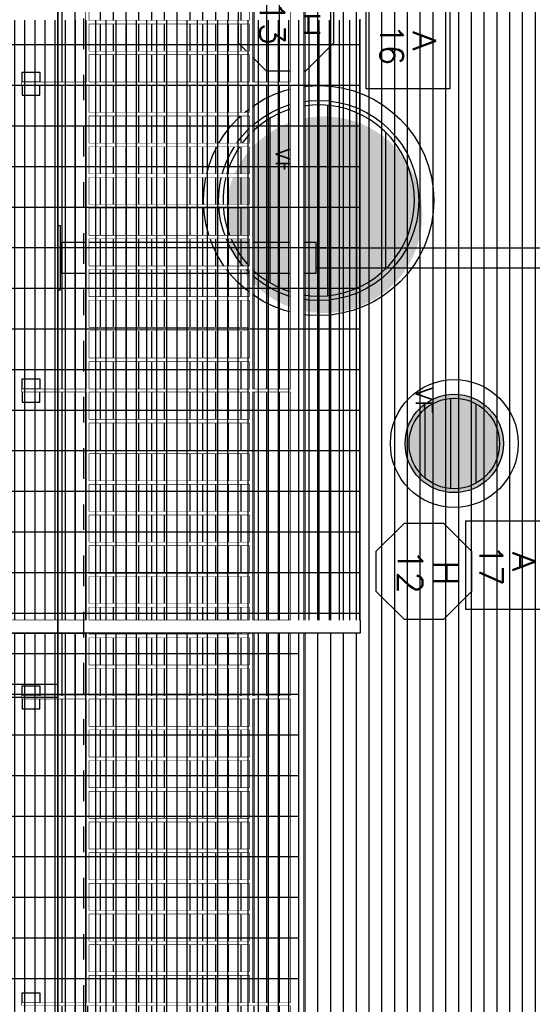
# Model space of a CAD drawing. Header units: millimetres. Extents: x 4617 to 4884, y 1258 to 1784.
# Tile 184 of 256: x 4678.95 to 4680.96, y 1590.26 to 1594.11. Entities that reach past the tile are written whole.
import ezdxf
from ezdxf.enums import TextEntityAlignment as Align

# ---------------------------------------------------------------- set-up
doc = ezdxf.new("R2010")
doc.units = ezdxf.units.MM
doc.header["$LTSCALE"] = 0.4
doc.set_wipeout_variables(frame=1)
doc.linetypes.add('DASHDOT', pattern=[1, 0.5, -0.25, 0, -0.25])
for name, color, linetype in [('00 AC - ABERTURAS ALUMINIO', 4, 'Continuous'), ('00 AC - ABERTURAS ALUMINIO - HATCH', 254, 'Continuous'), ('00 AC - ABERTURAS ALUMINIO - TIPO', 3, 'Continuous'), ('00 AC - MUROS', 1, 'Continuous'), ('00 AC - SUELO', 1, 'Continuous'), ('00 AC - SUELO HATCH', 253, 'Continuous'), ('200', 6, 'Continuous'), ('A HERRERÍA', 4, 'Continuous'), ('A MURO VISTO', 2, 'Continuous'), ('A PROYECCION', 8, 'Continuous'), ('A PROYECCION 2', 2, 'Continuous'), ('Hatch 354', 254, 'Continuous'), ('Hatch Ladrillo Visto', 32, 'Continuous'), ('TXT TERMINACIONES', 3, 'Continuous')]:
    doc.layers.add(name, color=color, linetype=linetype)
doc.styles.add('ROMANS', font='romans', dxfattribs={"height": 2})
pattern_1 = [(270, (4644.444385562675, 1771.975461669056), (0.0396875, -5.378261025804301e-17), []), (359.9999999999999, (4644.444385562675, 1771.975461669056), (2.248510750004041e-16, 0.15875), [])]

# ---------------------------------------------------------------- blocks, each defined once
blk = doc.blocks.new('*U575')
at = {"color": 0, "linetype": 'ByBlock', "ltscale": 0.1}
blk.add_lwpolyline([(0, 0.3438971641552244), (0.1193997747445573, 0.3438971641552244), (0.2882565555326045, 0.1750403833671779), (0.2882565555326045, -0.06375916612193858), (0.1193997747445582, -0.2326159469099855), (0, -0.2326159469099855), (-0.1193997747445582, -0.2326159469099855), (-0.288256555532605, -0.06375916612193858), (-0.288256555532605, 0.1750403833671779), (-0.1193997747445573, 0.3438971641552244)], close=True, dxfattribs=at)
at = {"color": 0, "style": 'ROMANS', "width": 1.1}
blk.add_text('H', height=0.15, dxfattribs=at).set_placement((-0.08798209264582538, 0.1119890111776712))
at = {"color": 0, "linetype": 'ByBlock', "style": 'ROMANS', "width": 1.05}
blk.add_attdef('NRO', text='', height=0.15, dxfattribs=at).set_placement((0, -0.02708896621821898), align=Align.MIDDLE)
blk = doc.blocks.new('H11')
at = {"layer": '00 AC - MUROS', "color": 6}
blk.add_circle((0, 0), 0.1769230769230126, dxfattribs=at)
at = {"layer": 'A PROYECCION 2', "color": 4}
for p, q in [((-0.1553769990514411, 0.0846153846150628), (0.1553769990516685, 0.0846153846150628)), ((-0.1762529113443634, -0.01538461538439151), (0.1762529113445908, -0.01538461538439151)), ((-0.1341199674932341, -0.1153846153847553), (0.1341199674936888, -0.1153846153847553))]:
    blk.add_line(p, q, dxfattribs=at)
blk = doc.blocks.new('H13')
at = {"layer": '00 AC - MUROS', "color": 6}
blk.add_lwpolyline([(-0.2834199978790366, -0.2438935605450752, 0.5075030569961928), (0.3182834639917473, -0.1962309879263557, 1.970431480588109)], format="xyb", close=True, dxfattribs=at)
at = {"layer": 'A PROYECCION 2', "color": 4}
for p, q in [((-0.2678769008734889, 0.26086956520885), (0.2678769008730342, 0.26086956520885)), ((-0.3434507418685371, 0.1478260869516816), (0.3434507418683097, 0.1478260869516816)), ((-0.37229141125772, 0.03478604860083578), (0.3722859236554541, 0.03484472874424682)), ((-0.3656312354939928, -0.07826086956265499), (0.365631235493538, -0.07826086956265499)), ((-0.3212687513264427, -0.1913043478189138), (0.321268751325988, -0.1913043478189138)), ((-0.2172173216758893, -0.3043478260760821), (0.2172173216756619, -0.3043478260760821))]:
    blk.add_line(p, q, dxfattribs=at)
blk = doc.blocks.new('baranda fachada')
at = {"color": 2, "extrusion": (0, 0, -1)}
for p, q in [((-3.639999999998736, 0.9000000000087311), (-2.449999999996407, 0.9000000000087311)), ((-1.240000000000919, 0.9000000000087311), (-0.04999999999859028, 0.9000000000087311)), ((-0.04999999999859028, 0.8900000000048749), (-1.240000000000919, 0.8900000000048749)), ((-0.04000000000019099, 0.9000000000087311), (1.150000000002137, 0.9000000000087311)), ((-2.449999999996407, 0.2500000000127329), (-3.639999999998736, 0.2500000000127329)), ((-1.240000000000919, 0.2600000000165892), (-0.04999999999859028, 0.2600000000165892)), ((-0.04999999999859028, 0.2500000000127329), (-1.240000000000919, 0.2500000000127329)), ((-0.04000000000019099, 0.2600000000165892), (1.150000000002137, 0.2600000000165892)), ((1.150000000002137, 0.2500000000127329), (-0.04000000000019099, 0.2500000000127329))]:
    blk.add_line(p, q, dxfattribs=at)
at = {"color": 2}
for p, q in [((-2.44999999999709, 0.8900000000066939), (-3.639999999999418, 0.8900000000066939)), ((-2.44999999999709, 0.9000000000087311), (-2.44999999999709, 0.8900000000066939)), ((-2.43999999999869, 0.8900000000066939), (-2.43999999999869, 0.9000000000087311)), ((-2.43999999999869, 0.9000000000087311), (-1.249999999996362, 0.9000000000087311)), ((-1.249999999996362, 0.8900000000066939), (-2.43999999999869, 0.8900000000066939)), ((-1.249999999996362, 0.9000000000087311), (-1.249999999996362, 0.8900000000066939)), ((-1.240000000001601, 0.8900000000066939), (-1.240000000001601, 0.9000000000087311)), ((-0.0499999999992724, 0.9000000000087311), (-0.0499999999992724, 0.8900000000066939)), ((-0.04000000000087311, 0.8900000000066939), (-0.04000000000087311, 0.9000000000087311)), ((1.150000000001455, 0.8900000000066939), (-0.04000000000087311, 0.8900000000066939)), ((1.150000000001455, 0.9000000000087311), (1.150000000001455, 0.8900000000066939)), ((-3.639999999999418, 0.2600000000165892), (-2.44999999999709, 0.2600000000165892)), ((-2.44999999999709, 0.2600000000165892), (-2.44999999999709, 0.2500000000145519)), ((-2.43999999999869, 0.2500000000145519), (-2.43999999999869, 0.2600000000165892)), ((-2.43999999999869, 0.2600000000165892), (-1.249999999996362, 0.2600000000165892)), ((-1.249999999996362, 0.2500000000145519), (-2.43999999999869, 0.2500000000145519)), ((-1.249999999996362, 0.2600000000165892), (-1.249999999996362, 0.2500000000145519)), ((-1.240000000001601, 0.2500000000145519), (-1.240000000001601, 0.2600000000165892)), ((-0.0499999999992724, 0.2600000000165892), (-0.0499999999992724, 0.2500000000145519)), ((-0.04000000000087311, 0.2500000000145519), (-0.04000000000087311, 0.2600000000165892)), ((1.150000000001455, 0.2600000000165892), (1.150000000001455, 0.2500000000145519))]:
    blk.add_line(p, q, dxfattribs=at)
at = {"color": 6}
for points in [[(-2.43999999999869, 1.050000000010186), (-2.43999999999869, 7.275957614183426e-12), (-2.44999999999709, 7.275957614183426e-12), (-2.44999999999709, 1.050000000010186)], [(-1.240000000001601, 1.050000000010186), (-1.240000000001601, 7.275957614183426e-12), (-1.25, 7.275957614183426e-12), (-1.25, 1.050000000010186)], [(-0.04000000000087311, 1.050000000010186), (-0.04000000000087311, 7.275957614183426e-12), (-0.0499999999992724, 7.275957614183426e-12), (-0.0499999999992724, 1.050000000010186)], [(1.159999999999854, 1.050000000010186), (1.159999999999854, 7.275957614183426e-12), (1.150000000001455, 7.275957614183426e-12), (1.150000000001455, 1.050000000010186)]]:
    blk.add_lwpolyline(points, close=True, dxfattribs=at)
at = {"color": 252}
for points in [[(-2.44999999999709, 0), (-2.490000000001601, 0), (-2.490000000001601, 0.07000000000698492), (-2.44999999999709, 0.07000000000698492)], [(-2.440000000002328, 0), (-2.399999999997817, 0), (-2.399999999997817, 0.07000000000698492), (-2.440000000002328, 0.07000000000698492)], [(-1.25, 0), (-1.290000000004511, 0), (-1.290000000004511, 0.07000000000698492), (-1.25, 0.07000000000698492)], [(-1.240000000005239, 0), (-1.200000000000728, 0), (-1.200000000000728, 0.07000000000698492), (-1.240000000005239, 0.07000000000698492)], [(-0.0499999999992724, 0), (-0.0900000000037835, 0), (-0.0900000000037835, 0.07000000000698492), (-0.0499999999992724, 0.07000000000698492)], [(-0.04000000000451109, 0), (0, 0), (0, 0.07000000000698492), (-0.04000000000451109, 0.07000000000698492)], [(1.150000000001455, 0), (1.109999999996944, 0), (1.109999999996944, 0.07000000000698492), (1.150000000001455, 0.07000000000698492)]]:
    blk.add_lwpolyline(points, close=True, dxfattribs=at)
at = {"color": 2}
blk.add_polyline3d([(10.86299999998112, 1.050000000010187, 0), (10.86299999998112, 1.100000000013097, 0), (-8.42820691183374, 1.100000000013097, 0), (-8.42820691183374, 1.050000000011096, 0), (10.86299999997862, 1.050000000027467, 0), (10.86299999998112, 1.100000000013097, 0)], dxfattribs=at)
at = {"layer": '00 AC - ABERTURAS ALUMINIO - HATCH', "color": 6, "extrusion": (0, 0, -1)}
for p, q in [((-2.449999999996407, 0.9000000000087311), (-2.449999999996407, 0.8900000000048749)), ((-2.439999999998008, 0.8900000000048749), (-2.439999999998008, 0.9000000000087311)), ((-1.24999999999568, 0.9000000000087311), (-1.24999999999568, 0.8900000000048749)), ((-1.240000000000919, 0.8900000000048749), (-1.240000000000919, 0.9000000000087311)), ((-0.04999999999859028, 0.9000000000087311), (-0.04999999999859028, 0.8900000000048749)), ((-0.04000000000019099, 0.8900000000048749), (-0.04000000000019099, 0.9000000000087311)), ((1.150000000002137, 0.9000000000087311), (1.150000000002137, 0.8900000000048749)), ((-2.449999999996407, 0.2600000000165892), (-2.449999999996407, 0.2500000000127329)), ((-2.439999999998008, 0.2500000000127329), (-2.439999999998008, 0.2600000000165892)), ((-1.24999999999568, 0.2600000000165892), (-1.24999999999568, 0.2500000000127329)), ((-1.240000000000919, 0.2500000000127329), (-1.240000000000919, 0.2600000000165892)), ((-0.04999999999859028, 0.2600000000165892), (-0.04999999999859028, 0.2500000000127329)), ((-0.04000000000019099, 0.2500000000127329), (-0.04000000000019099, 0.2600000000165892)), ((1.150000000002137, 0.2600000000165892), (1.150000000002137, 0.2500000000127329))]:
    blk.add_line(p, q, dxfattribs=at)
at = {"layer": 'A PROYECCION'}
for p, q in [((-2.690999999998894, 0.2600000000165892), (-2.690999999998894, 0.8900000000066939)), ((-2.690999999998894, 0.8900000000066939), (-2.678999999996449, 0.8900000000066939)), ((-2.678999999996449, 0.8900000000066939), (-2.678999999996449, 0.2600000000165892)), ((-2.570999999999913, 0.2600000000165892), (-2.570999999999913, 0.8900000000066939)), ((-2.570999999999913, 0.8900000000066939), (-2.558999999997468, 0.8900000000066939)), ((-2.558999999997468, 0.8900000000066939), (-2.558999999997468, 0.2600000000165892)), ((-2.330999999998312, 0.8900000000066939), (-2.318999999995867, 0.8900000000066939)), ((-2.210999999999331, 0.2600000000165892), (-2.210999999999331, 0.8900000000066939)), ((-2.210999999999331, 0.8900000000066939), (-2.198999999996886, 0.8900000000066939)), ((-2.198999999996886, 0.8900000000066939), (-2.198999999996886, 0.2600000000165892)), ((-2.090999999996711, 0.2600000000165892), (-2.090999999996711, 0.8900000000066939)), ((-2.090999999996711, 0.8900000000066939), (-2.078999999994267, 0.8900000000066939)), ((-2.078999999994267, 0.8900000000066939), (-2.078999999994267, 0.2600000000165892)), ((-1.97099999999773, 0.2600000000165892), (-1.97099999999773, 0.8900000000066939)), ((-1.97099999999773, 0.8900000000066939), (-1.958999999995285, 0.8900000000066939)), ((-1.850999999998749, 0.8900000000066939), (-1.838999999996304, 0.8900000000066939)), ((-1.730999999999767, 0.2600000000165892), (-1.730999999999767, 0.8900000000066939)), ((-1.730999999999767, 0.8900000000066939), (-1.718999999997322, 0.8900000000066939)), ((-1.718999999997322, 0.8900000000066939), (-1.718999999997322, 0.2600000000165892)), ((-1.611000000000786, 0.8900000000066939), (-1.598999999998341, 0.8900000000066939)), ((-1.490999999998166, 0.8900000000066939), (-1.478999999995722, 0.8900000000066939)), ((-1.370999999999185, 0.8900000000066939), (-1.35899999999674, 0.8900000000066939)), ((-1.131000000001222, 0.2600000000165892), (-1.131000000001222, 0.8900000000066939)), ((-1.131000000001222, 0.8900000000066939), (-1.118999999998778, 0.8900000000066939)), ((-1.011000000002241, 0.2600000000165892), (-1.011000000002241, 0.8900000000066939)), ((-1.011000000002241, 0.8900000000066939), (-0.9989999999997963, 0.8900000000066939)), ((-0.9989999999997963, 0.8900000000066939), (-0.9989999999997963, 0.2600000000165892)), ((-0.8909999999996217, 0.8900000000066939), (-0.8789999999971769, 0.8900000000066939)), ((-0.7710000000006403, 0.2600000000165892), (-0.7710000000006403, 0.8900000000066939)), ((-0.7710000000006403, 0.8900000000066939), (-0.7589999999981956, 0.8900000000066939)), ((-0.7589999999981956, 0.8900000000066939), (-0.7589999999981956, 0.2600000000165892)), ((-0.6510000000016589, 0.2600000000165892), (-0.6510000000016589, 0.8900000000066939)), ((-0.6510000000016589, 0.8900000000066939), (-0.6389999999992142, 0.8900000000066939)), ((-0.5310000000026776, 0.8900000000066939), (-0.5190000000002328, 0.8900000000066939)), ((-0.4110000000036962, 0.2600000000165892), (-0.4110000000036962, 0.8900000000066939)), ((-0.4110000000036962, 0.8900000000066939), (-0.3990000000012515, 0.8900000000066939)), ((-0.2910000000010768, 0.8900000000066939), (-0.2789999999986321, 0.8900000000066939)), ((-0.2789999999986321, 0.8900000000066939), (-0.2789999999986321, 0.2600000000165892)), ((-0.1710000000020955, 0.2600000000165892), (-0.1710000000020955, 0.8900000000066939)), ((-0.1710000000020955, 0.8900000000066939), (-0.1589999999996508, 0.8900000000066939)), ((-0.1589999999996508, 0.8900000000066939), (-0.1589999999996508, 0.2600000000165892)), ((0.06899999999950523, 0.8900000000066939), (0.08100000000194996, 0.8900000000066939)), ((0.1889999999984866, 0.2600000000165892), (0.1889999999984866, 0.8900000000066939)), ((0.1889999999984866, 0.8900000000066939), (0.2010000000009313, 0.8900000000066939)), ((0.2010000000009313, 0.8900000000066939), (0.2010000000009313, 0.2600000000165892)), ((0.3090000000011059, 0.8900000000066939), (0.3210000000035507, 0.8900000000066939)), ((0.4290000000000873, 0.8900000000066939), (0.441000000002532, 0.8900000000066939)), ((0.5489999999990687, 0.8900000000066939), (0.5610000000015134, 0.8900000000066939)), ((0.5610000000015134, 0.8900000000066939), (0.5610000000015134, 0.2600000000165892)), ((0.66899999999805, 0.2600000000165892), (0.66899999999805, 0.8900000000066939)), ((0.66899999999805, 0.8900000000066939), (0.6810000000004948, 0.8900000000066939)), ((0.7889999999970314, 0.2600000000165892), (0.7889999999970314, 0.8900000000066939)), ((0.7889999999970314, 0.8900000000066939), (0.8009999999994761, 0.8900000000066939)), ((0.8009999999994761, 0.8900000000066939), (0.8009999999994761, 0.2600000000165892)), ((0.9089999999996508, 0.8900000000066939), (0.9210000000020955, 0.8900000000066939)), ((1.028999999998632, 0.8900000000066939), (1.041000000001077, 0.8900000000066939)), ((1.041000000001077, 0.8900000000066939), (1.041000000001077, 0.2600000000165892)), ((-2.678999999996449, 0.2600000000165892), (-2.690999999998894, 0.2600000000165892)), ((-2.558999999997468, 0.2600000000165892), (-2.570999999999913, 0.2600000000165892)), ((-2.318999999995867, 0.2600000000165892), (-2.330999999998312, 0.2600000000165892)), ((-2.198999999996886, 0.2600000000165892), (-2.210999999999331, 0.2600000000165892)), ((-2.078999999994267, 0.2600000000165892), (-2.090999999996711, 0.2600000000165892)), ((-1.958999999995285, 0.2600000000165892), (-1.97099999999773, 0.2600000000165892)), ((-1.838999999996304, 0.2600000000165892), (-1.850999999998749, 0.2600000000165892)), ((-1.718999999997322, 0.2600000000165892), (-1.730999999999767, 0.2600000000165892)), ((-1.598999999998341, 0.2600000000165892), (-1.611000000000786, 0.2600000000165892)), ((-1.478999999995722, 0.2600000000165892), (-1.490999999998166, 0.2600000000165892)), ((-1.35899999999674, 0.2600000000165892), (-1.370999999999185, 0.2600000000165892)), ((-1.118999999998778, 0.2600000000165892), (-1.131000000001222, 0.2600000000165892)), ((-0.9989999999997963, 0.2600000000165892), (-1.011000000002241, 0.2600000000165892)), ((-0.8789999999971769, 0.2600000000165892), (-0.8909999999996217, 0.2600000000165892)), ((-0.7589999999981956, 0.2600000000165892), (-0.7710000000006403, 0.2600000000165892)), ((-0.6389999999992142, 0.2600000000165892), (-0.6510000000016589, 0.2600000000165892)), ((-0.5190000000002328, 0.2600000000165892), (-0.5310000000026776, 0.2600000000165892)), ((-0.3990000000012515, 0.2600000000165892), (-0.4110000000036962, 0.2600000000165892)), ((-0.2789999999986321, 0.2600000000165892), (-0.2910000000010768, 0.2600000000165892)), ((-0.1589999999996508, 0.2600000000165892), (-0.1710000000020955, 0.2600000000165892)), ((0.08100000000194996, 0.2600000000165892), (0.06899999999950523, 0.2600000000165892)), ((0.2010000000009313, 0.2600000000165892), (0.1889999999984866, 0.2600000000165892)), ((0.3210000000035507, 0.2600000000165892), (0.3090000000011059, 0.2600000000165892)), ((0.441000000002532, 0.2600000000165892), (0.4290000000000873, 0.2600000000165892)), ((0.5610000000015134, 0.2600000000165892), (0.5489999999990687, 0.2600000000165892)), ((0.6810000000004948, 0.2600000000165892), (0.66899999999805, 0.2600000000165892)), ((0.8009999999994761, 0.2600000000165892), (0.7889999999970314, 0.2600000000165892)), ((0.9210000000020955, 0.2600000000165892), (0.9089999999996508, 0.2600000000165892)), ((1.041000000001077, 0.2600000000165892), (1.028999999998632, 0.2600000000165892))]:
    blk.add_line(p, q, dxfattribs=at)
at = {"layer": 'A PROYECCION', "extrusion": (0, 0, -1)}
for p, q in [((-2.330999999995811, 0.2600000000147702), (-2.330999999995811, 0.8900000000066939)), ((-2.318999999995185, 0.8900000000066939), (-2.318999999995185, 0.2600000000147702)), ((-1.958999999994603, 0.8900000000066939), (-1.958999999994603, 0.2600000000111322)), ((-1.850999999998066, 0.2600000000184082), (-1.850999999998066, 0.8900000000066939)), ((-1.838999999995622, 0.8900000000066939), (-1.838999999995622, 0.2600000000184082)), ((-1.610999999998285, 0.2600000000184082), (-1.610999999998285, 0.8900000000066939)), ((-1.598999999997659, 0.8900000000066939), (-1.598999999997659, 0.2600000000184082)), ((-1.490999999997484, 0.2600000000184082), (-1.490999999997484, 0.8900000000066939)), ((-1.47899999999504, 0.8900000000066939), (-1.47899999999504, 0.2600000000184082)), ((-1.370999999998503, 0.2600000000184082), (-1.370999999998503, 0.8900000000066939)), ((-1.358999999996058, 0.8900000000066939), (-1.358999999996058, 0.2600000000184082)), ((-1.118999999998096, 0.8900000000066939), (-1.118999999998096, 0.2600000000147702)), ((-0.8909999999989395, 0.2600000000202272), (-0.8909999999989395, 0.8900000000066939)), ((-0.8789999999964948, 0.8900000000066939), (-0.8789999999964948, 0.2600000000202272)), ((-0.6389999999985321, 0.8900000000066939), (-0.6389999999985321, 0.2600000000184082)), ((-0.5310000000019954, 0.2600000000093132), (-0.5310000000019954, 0.8900000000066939)), ((-0.5189999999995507, 0.8900000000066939), (-0.5189999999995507, 0.2600000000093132)), ((-0.3990000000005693, 0.8900000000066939), (-0.3990000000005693, 0.2600000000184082)), ((-0.2910000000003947, 0.2600000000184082), (-0.2910000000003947, 0.8900000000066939)), ((0.06900000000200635, 0.2600000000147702), (0.06900000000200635, 0.8900000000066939)), ((0.08100000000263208, 0.8900000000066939), (0.08100000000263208, 0.2600000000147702)), ((0.3090000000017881, 0.2600000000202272), (0.3090000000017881, 0.8900000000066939)), ((0.3210000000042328, 0.8900000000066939), (0.3210000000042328, 0.2600000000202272)), ((0.4289999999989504, 0.2600000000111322), (0.4289999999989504, 0.8900000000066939)), ((0.4410000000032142, 0.8900000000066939), (0.4410000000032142, 0.2600000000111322)), ((0.5489999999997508, 0.2600000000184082), (0.5489999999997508, 0.8900000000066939)), ((0.6810000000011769, 0.8900000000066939), (0.6810000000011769, 0.2600000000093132)), ((0.9090000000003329, 0.2600000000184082), (0.9090000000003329, 0.8900000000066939)), ((0.9210000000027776, 0.8900000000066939), (0.9210000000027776, 0.2600000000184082)), ((1.028999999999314, 0.2600000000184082), (1.028999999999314, 0.8900000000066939))]:
    blk.add_line(p, q, dxfattribs=at)
at = {"color": 6}
for points in [[(-2.4399999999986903, 1.0500000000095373), (-2.4399999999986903, 8.445966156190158e-12), (-2.4499999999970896, 8.445958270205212e-12), (-2.4499999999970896, 1.0500000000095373)], [(-1.2400000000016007, 1.0500000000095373), (-1.2400000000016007, 8.445966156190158e-12), (-1.25, 8.445958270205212e-12), (-1.25, 1.0500000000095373)], [(-0.040000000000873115, 1.0500000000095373), (-0.040000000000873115, 8.445966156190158e-12), (-0.049999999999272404, 8.445958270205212e-12), (-0.049999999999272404, 1.0500000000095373)], [(1.1599999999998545, 1.0500000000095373), (1.1599999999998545, 8.445966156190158e-12), (1.1500000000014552, 8.445958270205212e-12), (1.1500000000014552, 1.0500000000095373)]]:
    blk.add_wipeout(points, dxfattribs=at)
for points in [[(-2.6789999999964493, 0.890000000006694), (-2.6789999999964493, 0.26000000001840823), (-2.690999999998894, 0.26000000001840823), (-2.6909999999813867, 0.889999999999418)], [(-2.5589999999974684, 0.8900000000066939), (-2.5589999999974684, 0.26000000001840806), (-2.570999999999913, 0.26000000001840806), (-2.570999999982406, 0.8899999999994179)], [(-2.318999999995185, 0.890000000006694), (-2.318999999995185, 0.26000000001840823), (-2.33099999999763, 0.26000000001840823), (-2.3309999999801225, 0.889999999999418)], [(-2.1989999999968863, 0.890000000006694), (-2.1989999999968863, 0.26000000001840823), (-2.210999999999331, 0.26000000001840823), (-2.2109999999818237, 0.889999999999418)], [(-2.078999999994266, 0.8900000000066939), (-2.078999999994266, 0.26000000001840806), (-2.090999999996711, 0.26000000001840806), (-2.0909999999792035, 0.8899999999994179)], [(-1.9589999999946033, 0.890000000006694), (-1.9589999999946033, 0.26000000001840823), (-1.970999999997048, 0.26000000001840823), (-1.9709999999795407, 0.889999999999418)], [(-1.8389999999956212, 0.8900000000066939), (-1.8389999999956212, 0.2600000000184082), (-1.850999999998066, 0.2600000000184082), (-1.8509999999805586, 0.8899999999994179)], [(-1.7189999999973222, 0.8900000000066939), (-1.7189999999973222, 0.26000000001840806), (-1.730999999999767, 0.26000000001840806), (-1.7309999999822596, 0.8899999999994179)], [(-1.5989999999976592, 0.8900000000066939), (-1.5989999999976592, 0.26000000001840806), (-1.611000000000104, 0.26000000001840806), (-1.6109999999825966, 0.8899999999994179)], [(-1.4789999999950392, 0.8900000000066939), (-1.4789999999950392, 0.26000000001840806), (-1.490999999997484, 0.26000000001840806), (-1.4909999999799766, 0.8899999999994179)], [(-1.3589999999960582, 0.8900000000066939), (-1.3589999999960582, 0.26000000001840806), (-1.370999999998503, 0.26000000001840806), (-1.3709999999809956, 0.8899999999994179)], [(-1.1189999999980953, 0.890000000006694), (-1.1189999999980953, 0.26000000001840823), (-1.13100000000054, 0.26000000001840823), (-1.1309999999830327, 0.889999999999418)], [(-0.9989999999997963, 0.890000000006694), (-0.9989999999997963, 0.26000000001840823), (-1.011000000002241, 0.26000000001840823), (-1.0109999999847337, 0.889999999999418)], [(-0.8789999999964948, 0.8900000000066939), (-0.8789999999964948, 0.26000000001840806), (-0.8909999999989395, 0.26000000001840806), (-0.8909999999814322, 0.8899999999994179)], [(-0.7589999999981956, 0.890000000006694), (-0.7589999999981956, 0.26000000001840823), (-0.7710000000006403, 0.26000000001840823), (-0.770999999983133, 0.889999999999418)], [(-0.6389999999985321, 0.8900000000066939), (-0.6389999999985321, 0.2600000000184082), (-0.6510000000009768, 0.2600000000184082), (-0.6509999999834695, 0.8899999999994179)], [(-0.5189999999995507, 0.8900000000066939), (-0.5189999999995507, 0.26000000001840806), (-0.5310000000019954, 0.26000000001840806), (-0.5309999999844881, 0.8899999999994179)], [(-0.39900000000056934, 0.8900000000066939), (-0.39900000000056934, 0.2600000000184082), (-0.4110000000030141, 0.2600000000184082), (-0.41099999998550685, 0.8899999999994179)], [(-0.278999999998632, 0.8900000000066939), (-0.278999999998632, 0.26000000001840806), (-0.2910000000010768, 0.26000000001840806), (-0.2909999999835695, 0.8899999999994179)], [(-0.15899999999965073, 0.890000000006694), (-0.15899999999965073, 0.26000000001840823), (-0.1710000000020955, 0.26000000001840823), (-0.17099999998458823, 0.889999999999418)], [(0.08100000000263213, 0.8900000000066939), (0.08100000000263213, 0.26000000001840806), (0.06900000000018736, 0.26000000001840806), (0.06900000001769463, 0.8899999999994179)], [(0.20100000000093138, 0.890000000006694), (0.20100000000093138, 0.26000000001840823), (0.1889999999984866, 0.26000000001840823), (0.18900000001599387, 0.889999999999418)], [(0.32100000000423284, 0.890000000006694), (0.32100000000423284, 0.26000000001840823), (0.30900000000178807, 0.26000000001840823), (0.30900000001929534, 0.889999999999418)], [(0.4410000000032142, 0.8900000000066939), (0.4410000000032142, 0.26000000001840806), (0.42900000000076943, 0.26000000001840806), (0.4290000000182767, 0.8899999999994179)], [(0.5610000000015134, 0.8900000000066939), (0.5610000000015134, 0.26000000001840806), (0.5489999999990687, 0.26000000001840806), (0.549000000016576, 0.8899999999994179)], [(0.6810000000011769, 0.890000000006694), (0.6810000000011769, 0.26000000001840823), (0.6689999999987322, 0.26000000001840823), (0.6690000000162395, 0.889999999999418)], [(0.8009999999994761, 0.8900000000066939), (0.8009999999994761, 0.26000000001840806), (0.7889999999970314, 0.26000000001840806), (0.7890000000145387, 0.8899999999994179)], [(0.9210000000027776, 0.8900000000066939), (0.9210000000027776, 0.26000000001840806), (0.9090000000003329, 0.26000000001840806), (0.9090000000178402, 0.8899999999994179)], [(1.0410000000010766, 0.8900000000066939), (1.0410000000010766, 0.26000000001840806), (1.028999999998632, 0.26000000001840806), (1.0290000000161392, 0.8899999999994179)]]:
    blk.add_wipeout(points).dxf.layer = 'A PROYECCION'
at = {"color": 2}
blk.add_wipeout([(-8.42820691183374, 1.1000000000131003), (10.86300000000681, 1.1000000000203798), (10.863000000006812, 1.0500000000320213), (-8.42820691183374, 1.0500000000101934)], dxfattribs=at)
at = {"color": 6}
for points in [[(-2.4499999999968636, 1.0500000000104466), (-2.4399999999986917, 1.0500000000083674), (-2.4399999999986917, 5.4578563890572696e-12), (-2.450000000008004, 0)], [(-1.2499999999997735, 1.0500000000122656), (-1.2400000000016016, 1.0500000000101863), (-1.2400000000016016, 7.276845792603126e-12), (-1.250000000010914, 1.8189894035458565e-12)], [(-0.04999999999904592, 1.0500000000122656), (-0.040000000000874, 1.0500000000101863), (-0.040000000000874, 7.276845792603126e-12), (-0.05000000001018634, 1.8189894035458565e-12)], [(1.1500000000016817, 1.0500000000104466), (1.1599999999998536, 1.0500000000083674), (1.1599999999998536, 5.4578563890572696e-12), (1.1499999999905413, 0)]]:
    blk.add_wipeout(points, dxfattribs=at)
at = {"color": 2}
for points in [[(-0.040000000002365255, 0.9000000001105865), (1.1500000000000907, 0.9000000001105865), (1.1500000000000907, 0.8900000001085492), (-0.040000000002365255, 0.8900000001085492)], [(-0.040000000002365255, 0.2600000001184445), (1.1500000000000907, 0.2600000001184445), (1.1500000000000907, 0.2500000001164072), (-0.040000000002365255, 0.2500000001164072)]]:
    blk.add_wipeout(points, dxfattribs=at)
for points in [[(-1.240000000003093, 0.9000000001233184), (-0.05000000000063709, 0.9000000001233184), (-0.05000000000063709, 0.8900000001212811), (-1.240000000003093, 0.8900000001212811)], [(-1.240000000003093, 0.26000000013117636), (-0.05000000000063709, 0.26000000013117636), (-0.05000000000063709, 0.2500000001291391), (-1.240000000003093, 0.2500000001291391)]]:
    blk.add_wipeout(points, dxfattribs=at)
for points in [[(-2.44000000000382, 0.9000000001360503), (-1.2500000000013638, 0.9000000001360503), (-1.2500000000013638, 0.890000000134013), (-2.44000000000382, 0.890000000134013)], [(-2.44000000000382, 0.2600000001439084), (-1.2500000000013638, 0.2600000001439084), (-1.2500000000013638, 0.2500000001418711), (-2.44000000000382, 0.2500000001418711)]]:
    blk.add_wipeout(points, dxfattribs=at)
for points in [[(-3.64000000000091, 0.9000000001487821), (-2.449999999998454, 0.9000000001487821), (-2.449999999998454, 0.8900000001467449), (-3.64000000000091, 0.8900000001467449)], [(-3.64000000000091, 0.26000000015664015), (-2.449999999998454, 0.26000000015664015), (-2.449999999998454, 0.2500000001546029), (-3.64000000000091, 0.2500000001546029)]]:
    blk.add_wipeout(points, dxfattribs=at)
blk = doc.blocks.new('*U468')
at = {"color": 0, "linetype": 'ByBlock'}
blk.add_lwpolyline([(-0.2867878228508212, -0.195049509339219), (0.2867878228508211, -0.195049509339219), (0.2867878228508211, 0.353753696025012), (-0.2867878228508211, 0.353753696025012)], close=True, dxfattribs=at)
at = {"color": 0, "linetype": 'ByBlock', "style": 'ROMANS', "width": 1.1}
blk.add_text('A', height=0.15, dxfattribs=at).set_placement((-0.08798209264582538, 0.1119890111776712))
at = {"color": 0, "linetype": 'ByBlock', "style": 'ROMANS', "width": 1.05}
blk.add_attdef('NRO', text='', height=0.15, dxfattribs=at).set_placement((0, -0.02708896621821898), align=Align.MIDDLE)
blk = doc.blocks.new('A$C4B2F62BB')
at = {"layer": 'A HERRERÍA'}
for p, q in [((0.2400002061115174, 3.069999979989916), (2.061115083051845e-07, 3.149999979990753)), ((0.3600002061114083, 3.069999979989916), (0.6000002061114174, 3.149999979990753))]:
    blk.add_line(p, q, dxfattribs=at)
for points in [[(2.061115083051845e-07, 3.249999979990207), (0.6000002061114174, 3.249999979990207), (0.6000002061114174, 3.149999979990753), (2.061115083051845e-07, 3.149999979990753)], [(0.2400002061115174, 2.949999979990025), (0.3600002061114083, 2.949999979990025), (0.3600002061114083, 3.069999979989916), (0.2400002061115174, 3.069999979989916)], [(0.2400002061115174, 0.009999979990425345), (0.3600002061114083, 0.009999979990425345), (0.3600002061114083, 1.009999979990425), (0.2400002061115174, 1.009999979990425)], [(0.1750002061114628, -2.000979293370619e-08), (0.4250002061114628, -2.000979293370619e-08), (0.4250002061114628, 0.009999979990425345), (0.1750002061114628, 0.009999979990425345)]]:
    blk.add_lwpolyline(points, close=True, dxfattribs=at)
blk.add_lwpolyline([(0.2600002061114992, 1.009999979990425), (0.2600002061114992, 3.009999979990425), (0.3400002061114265, 3.009999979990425), (0.3400002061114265, 1.009999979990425)], dxfattribs=at)
blk.add_arc((0.3000002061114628, 2.374999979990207), 0.9250000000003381, 71.0753555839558, 108.9246444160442, dxfattribs=at)

msp = doc.modelspace()

# ---------------------------------------------------------------- hatches: boundary and pattern name
at = {"layer": '00 AC - ABERTURAS ALUMINIO - HATCH'}
h = msp.add_hatch(color=254, dxfattribs=at)
h.dxf.hatch_style = 1
edge = h.paths.add_edge_path()
edge.add_arc((4680.121432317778, 1593.407176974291), 0.3913043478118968, -1.272221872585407e-14, 360)
h = msp.add_hatch(color=254, dxfattribs=at)
h.dxf.hatch_style = 1
edge = h.paths.add_edge_path()
edge.add_arc((4680.651432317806, 1592.457176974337), 0.1923076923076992, 899.9999999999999, 1260)
edge = h.paths.add_edge_path()
edge.add_arc((4680.141816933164, 1593.351407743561), 0.3846153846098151, 915.629992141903, 1246.02379678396)
at = {"layer": '00 AC - SUELO HATCH'}
h = msp.add_hatch(dxfattribs=at)
h.set_pattern_fill('LINE', color=254, scale=0.02, angle=1575, double=1)
h.set_pattern_definition([(44.99999999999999, (-0.03143559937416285, 11.91710280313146), (-0.04490128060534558, 0.04490128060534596), [])])
edge = h.paths.add_edge_path()
edge.add_spline(control_points=[(4678.97017666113, 1611.634193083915), (4679.116623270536, 1611.634193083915), (4679.22017666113, 1613.736754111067), (4679.22017666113, 1616.710224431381), (4679.220176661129, 1619.683694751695), (4679.116623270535, 1621.786255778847), (4678.970176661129, 1621.786255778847), (4677.180597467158, 1621.786255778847), (4675.391018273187, 1621.786255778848), (4673.601439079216, 1621.786255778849), (4673.601439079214, 1602.008420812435), (4673.601439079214, 1582.23058584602), (4673.601439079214, 1562.452750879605), (4674.934786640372, 1562.452750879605), (4676.268134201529, 1562.452750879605), (4677.601481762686, 1562.452750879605), (4677.434815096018, 1564.473899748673), (4677.268148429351, 1566.495048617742), (4677.101481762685, 1568.516197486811), (4676.768343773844, 1569.619246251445), (4676.435205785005, 1570.722295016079), (4676.102067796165, 1571.825343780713), (4675.935205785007, 1571.971118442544), (4675.768343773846, 1572.116893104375), (4675.601481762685, 1572.262667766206), (4675.5400903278, 1573.139874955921), (4675.478698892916, 1574.017082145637), (4675.417307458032, 1574.894289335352), (4675.478698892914, 1575.771496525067), (4675.540090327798, 1576.648703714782), (4675.601481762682, 1577.525910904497), (4675.768148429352, 1578.794358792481), (4675.934815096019, 1580.062806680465), (4676.101481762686, 1581.331254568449), (4676.268148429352, 1582.639977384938), (4676.434815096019, 1583.948700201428), (4676.601481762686, 1585.257423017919), (4676.768148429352, 1588.611687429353), (4676.934815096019, 1591.965951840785), (4677.101481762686, 1595.320216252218), (4677.268148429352, 1597.359730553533), (4677.434815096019, 1599.399244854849), (4677.601481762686, 1601.438759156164), (4677.768148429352, 1602.798462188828), (4677.934815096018, 1604.158165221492), (4678.101481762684, 1605.517868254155), (4678.215122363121, 1605.80554425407), (4678.389118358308, 1606.133106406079), (4678.285292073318, 1606.400902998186), (4678.285292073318, 1606.400902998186), (4678.234796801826, 1606.556781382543), (4678.213065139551, 1606.844344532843), (4678.515836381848, 1607.018781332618), (4678.699308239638, 1607.031097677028), (4678.79865886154, 1607.171863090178), (4678.810975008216, 1607.377809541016), (4678.812299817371, 1607.406041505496), (4678.864818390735, 1608.815425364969), (4678.917336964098, 1610.224809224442), (4678.969855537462, 1611.634193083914)], knot_values=[0, 0, 0, 0, 1.570796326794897, 1.570796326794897, 1.570796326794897, 3.141592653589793, 3.141592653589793, 3.141592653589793, 4.141592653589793, 4.141592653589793, 4.141592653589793, 5.141592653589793, 5.141592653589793, 5.141592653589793, 6.141592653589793, 6.141592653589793, 6.141592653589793, 7.141592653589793, 7.141592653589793, 7.141592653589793, 8.141592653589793, 8.141592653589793, 8.141592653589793, 9.141592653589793, 9.141592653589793, 9.141592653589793, 10.14159265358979, 10.14159265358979, 10.14159265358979, 11.14159265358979, 11.14159265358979, 11.14159265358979, 12.14159265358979, 12.14159265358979, 12.14159265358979, 13.14159265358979, 13.14159265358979, 13.14159265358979, 14.14159265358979, 14.14159265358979, 14.14159265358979, 15.14159265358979, 15.14159265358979, 15.14159265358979, 16.14159265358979, 16.14159265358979, 16.14159265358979, 17.14159265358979, 17.14159265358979, 17.14159265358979, 17.46744044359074, 17.74662000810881, 18.11944458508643, 18.275368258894, 18.37081889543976, 18.45414513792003, 18.45414513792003, 18.45414513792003, 19.45414513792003, 19.45414513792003, 19.45414513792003, 19.45414513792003], weights=[0.9999999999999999, 0.8047378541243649, 0.8047378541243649, 0.9999999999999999, 0.8047378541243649, 0.8047378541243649, 0.9999999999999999, 1, 1, 1, 1, 1, 1, 1, 1, 1, 1, 1, 1, 1, 1, 1, 1, 1, 1, 1, 1, 1, 1, 1, 1, 1, 1, 1, 1, 1, 1, 1, 1, 1, 1, 1, 1, 1, 1, 1, 1, 1, 1, 1, 1, 1, 1, 1, 1, 1, 1, 1, 1, 1], degree=3, periodic=0)
at = {"layer": 'Hatch Ladrillo Visto'}
h = msp.add_hatch(dxfattribs=at)
h.set_pattern_fill('_USER', color=256, scale=0.05, angle=899.9999999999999, pattern_type=0)
h.set_pattern_definition([(90, (-20.03143559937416, 11.91710280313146), (-0.05, 3.204183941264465e-16), [])])
h.paths.add_polyline_path([(4682.497414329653, 1594.676343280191), (4682.497414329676, 1594.786317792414), (4681.491923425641, 1594.786317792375), (4681.351923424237, 1594.786317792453), (4679.101481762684, 1594.786317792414), (4679.101481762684, 1586.806317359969), (4679.501439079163, 1586.806317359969), (4679.501439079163, 1589.700343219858), (4680.4914390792, 1589.700343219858), (4680.4914390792, 1586.806344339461), (4681.801442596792, 1586.806344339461), (4681.868024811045, 1586.806317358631)])
edge = h.paths.add_edge_path(flags=16)
edge.add_arc((4680.651432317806, 1592.457176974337), 0.25, -1.272221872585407e-14, 360)
edge = h.paths.add_edge_path(flags=0)
edge.add_arc((4680.651432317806, 1592.457176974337), 0.1923076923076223, -1.272221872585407e-14, 360)
edge = h.paths.add_edge_path(flags=16)
edge.add_arc((4680.121432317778, 1593.407176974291), 0.4499999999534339, -1.272221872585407e-14, 360)
edge = h.paths.add_edge_path(flags=16)
edge.add_arc((4680.121432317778, 1593.407176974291), 0.391304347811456, -1.272221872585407e-14, 360)
h.paths.add_polyline_path([(4679.936697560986, 1593.458811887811), (4679.936697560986, 1593.318182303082), (4680.036244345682, 1593.318182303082), (4680.036244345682, 1593.458811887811)], flags=0)
h.paths.add_polyline_path([(4680.484460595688, 1592.523824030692), (4680.484460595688, 1592.385598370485), (4680.582305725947, 1592.385598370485), (4680.582305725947, 1592.523824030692)], flags=0)

# ---------------------------------------------------------------- linework, layer by layer
at = {"layer": '00 AC - MUROS', "color": 6}
for centre, radius in [((4680.121432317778, 1593.407176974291), 0.4499999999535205), ((4680.121432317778, 1593.407176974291), 0.3913043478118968), ((4680.651432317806, 1592.457176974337), 0.2500000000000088), ((4680.651432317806, 1592.457176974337), 0.1923076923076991)]:
    msp.add_circle(centre, radius, dxfattribs=at)
at = {"layer": '00 AC - SUELO'}
msp.add_rational_spline([(4678.97017666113, 1611.634193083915), (4679.116623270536, 1611.634193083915), (4679.22017666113, 1613.736754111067), (4679.22017666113, 1616.710224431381), (4679.220176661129, 1619.683694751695), (4679.116623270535, 1621.786255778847), (4678.970176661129, 1621.786255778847), (4677.180597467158, 1621.786255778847), (4675.391018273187, 1621.786255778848), (4673.601439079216, 1621.786255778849), (4673.601439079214, 1602.008420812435), (4673.601439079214, 1582.23058584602), (4673.601439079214, 1562.452750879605), (4674.934786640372, 1562.452750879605), (4676.268134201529, 1562.452750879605), (4677.601481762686, 1562.452750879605), (4677.434815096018, 1564.473899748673), (4677.268148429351, 1566.495048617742), (4677.101481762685, 1568.516197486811), (4676.768343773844, 1569.619246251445), (4676.435205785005, 1570.722295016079), (4676.102067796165, 1571.825343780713), (4675.935205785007, 1571.971118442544), (4675.768343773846, 1572.116893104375), (4675.601481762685, 1572.262667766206), (4675.5400903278, 1573.139874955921), (4675.478698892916, 1574.017082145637), (4675.417307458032, 1574.894289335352), (4675.478698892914, 1575.771496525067), (4675.540090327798, 1576.648703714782), (4675.601481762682, 1577.525910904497), (4675.768148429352, 1578.794358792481), (4675.934815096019, 1580.062806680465), (4676.101481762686, 1581.331254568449), (4676.268148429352, 1582.639977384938), (4676.434815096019, 1583.948700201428), (4676.601481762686, 1585.257423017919), (4676.768148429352, 1588.611687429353), (4676.934815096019, 1591.965951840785), (4677.101481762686, 1595.320216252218), (4677.268148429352, 1597.359730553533), (4677.434815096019, 1599.399244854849), (4677.601481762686, 1601.438759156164), (4677.768148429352, 1602.798462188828), (4677.934815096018, 1604.158165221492), (4678.101481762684, 1605.517868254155), (4678.215122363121, 1605.80554425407), (4678.389118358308, 1606.133106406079), (4678.285292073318, 1606.400902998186), (4678.285292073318, 1606.400902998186), (4678.234796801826, 1606.556781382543), (4678.213065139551, 1606.844344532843), (4678.515836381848, 1607.018781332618), (4678.699308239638, 1607.031097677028), (4678.79865886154, 1607.171863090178), (4678.810975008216, 1607.377809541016), (4678.812299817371, 1607.406041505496), (4678.864818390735, 1608.815425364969), (4678.917336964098, 1610.224809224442), (4678.969855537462, 1611.634193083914)], [0.9999999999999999, 0.8047378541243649, 0.8047378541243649, 0.9999999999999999, 0.8047378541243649, 0.8047378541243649, 0.9999999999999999, 1, 1, 1, 1, 1, 1, 1, 1, 1, 1, 1, 1, 1, 1, 1, 1, 1, 1, 1, 1, 1, 1, 1, 1, 1, 1, 1, 1, 1, 1, 1, 1, 1, 1, 1, 1, 1, 1, 1, 1, 1, 1, 1, 1, 1, 1, 1, 1, 1, 1, 1, 1, 1], degree=3, knots=[0, 0, 0, 0, 1.570796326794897, 1.570796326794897, 1.570796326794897, 3.141592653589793, 3.141592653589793, 3.141592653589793, 4.141592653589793, 4.141592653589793, 4.141592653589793, 5.141592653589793, 5.141592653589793, 5.141592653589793, 6.141592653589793, 6.141592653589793, 6.141592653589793, 7.141592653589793, 7.141592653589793, 7.141592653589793, 8.141592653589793, 8.141592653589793, 8.141592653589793, 9.141592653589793, 9.141592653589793, 9.141592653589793, 10.14159265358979, 10.14159265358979, 10.14159265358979, 11.14159265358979, 11.14159265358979, 11.14159265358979, 12.14159265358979, 12.14159265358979, 12.14159265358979, 13.14159265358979, 13.14159265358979, 13.14159265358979, 14.14159265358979, 14.14159265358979, 14.14159265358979, 15.14159265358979, 15.14159265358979, 15.14159265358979, 16.14159265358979, 16.14159265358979, 16.14159265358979, 17.14159265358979, 17.14159265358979, 17.14159265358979, 17.46744044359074, 17.74662000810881, 18.11944458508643, 18.275368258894, 18.37081889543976, 18.45414513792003, 18.45414513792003, 18.45414513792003, 19.45414513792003, 19.45414513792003, 19.45414513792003, 19.45414513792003], dxfattribs=at)
at = {"layer": 'A HERRERÍA'}
for p, q in [((4678.232972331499, 1591.765588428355), (4679.79312129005, 1591.765588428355)), ((4680.032972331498, 1591.765588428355), (4678.232972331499, 1591.765588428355)), ((4677.993121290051, 1591.715588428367), (4679.79312129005, 1591.715588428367))]:
    msp.add_line(p, q, dxfattribs=at)

# ---------------------------------------------------------------- block references
at = {"layer": '00 AC - ABERTURAS ALUMINIO - HATCH', "color": 1, "rotation": 269.9999999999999}
for name, p in [('H13', (4680.121432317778, 1593.407176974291)), ('H11', (4680.651432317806, 1592.457176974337))]:
    msp.add_blockref(name, p, dxfattribs=at)
at = {"layer": '00 AC - ABERTURAS ALUMINIO - HATCH', "color": 251, "rotation": 269.9999999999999}
msp.add_blockref('A$C4B2F62BB', (4679.101481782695, 1593.482664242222), dxfattribs=at)
at = {"layer": '00 AC - ABERTURAS ALUMINIO - TIPO', "extrusion": (0, 0, -1)}
ref = msp.add_blockref('*U575', (-4679.957164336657, 1594.101795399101), dxfattribs=dict(at, xscale=0.65, yscale=0.65, zscale=-0.65, rotation=90.00000000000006))
ref.add_attrib('NRO', '13', dxfattribs={"layer": '0', "color": 0, "linetype": 'ByBlock', "ltscale": 0.5, "height": 0.09749999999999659, "rotation": 90, "style": 'ROMANS', "text_generation_flag": 6, "width": 1.049999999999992}).set_placement((4679.939556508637, 1594.101795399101), align=Align.MIDDLE)
at = {"layer": '00 AC - ABERTURAS ALUMINIO - TIPO', "xscale": 0.6, "yscale": 0.6, "zscale": 0.6, "rotation": 269.9999999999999}
for p, values in [((4680.422702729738, 1594.016660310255), {'NRO': '16'}), ((4680.811840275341, 1591.981144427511), {'NRO': '17'})]:
    msp.add_blockref('*U468', p, dxfattribs=at).add_auto_attribs(values)
at = {"layer": '00 AC - ABERTURAS ALUMINIO - TIPO', "extrusion": (0, 0, -1)}
ref = msp.add_blockref('*U575', (-4680.496570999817, 1591.957055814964), dxfattribs=dict(at, xscale=0.65, yscale=0.65, zscale=-0.65, rotation=90.00000000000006))
ref.add_attrib('NRO', '12', dxfattribs={"layer": '0', "color": 0, "linetype": 'ByBlock', "ltscale": 0.5, "height": 0.09749999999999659, "rotation": 90, "style": 'ROMANS', "text_generation_flag": 6, "width": 1.049999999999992}).set_placement((4680.478963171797, 1591.957055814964), align=Align.MIDDLE)

# ---------------------------------------------------------------- texts
at = {"layer": '00 AC - ABERTURAS ALUMINIO', "color": 8, "insert": (4680.500768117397, 1592.575852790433), "char_height": 0.06523008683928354, "attachment_point": 9, "rotation": 269.99999999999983, "style": 'ROMANS'}
msp.add_mtext(' VF', dxfattribs=at)
at = {"layer": 'TXT TERMINACIONES', "color": 252, "insert": (4679.953288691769, 1593.511745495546), "char_height": 0.06636452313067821, "attachment_point": 9, "rotation": 269.99999999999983, "style": 'ROMANS'}
msp.add_mtext(' VF', dxfattribs=at)

# ---------------------------------------------------------------- next in the draw order: block references
at = {"layer": '00 AC - ABERTURAS ALUMINIO - HATCH', "color": 6, "rotation": 269.9999999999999}
msp.add_blockref('baranda fachada', (4678.961632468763, 1591.419317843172), dxfattribs=at)

# ---------------------------------------------------------------- next in the draw order: hatches: boundary and pattern name
at = {"layer": 'Hatch 354'}
h = msp.add_hatch(dxfattribs=at)
h.set_pattern_fill('GRATE', color=256, scale=0.05, angle=-1.272221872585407e-14)
h.set_pattern_definition(pattern_1)
h.paths.add_polyline_path([(4680.2829723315, 1591.765588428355), (4680.2829723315, 1594.112745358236), (4678.282972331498, 1594.112745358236), (4678.282972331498, 1591.765588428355)])

# ---------------------------------------------------------------- next in the draw order: linework, layer by layer
at = {"layer": 'A MURO VISTO', "color": 251}
for points in [[(4679.101481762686, 1591.514267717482), (4678.05269338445, 1591.514267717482)], [(4679.101632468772, 1591.464317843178), (4678.052844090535, 1591.464317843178)]]:
    msp.add_lwpolyline(points, dxfattribs=at)

# ---------------------------------------------------------------- next in the draw order: wipeouts: each hides what was drawn before it
at = {"color": 4}
msp.add_wipeout([(4680.2829723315, 1591.7655884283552), (4680.2829723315, 1591.7155884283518), (4678.2329723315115, 1591.7155884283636), (4678.232972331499, 1591.765588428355)], dxfattribs=at).dxf.layer = '00 AC - ABERTURAS ALUMINIO - HATCH'

# ---------------------------------------------------------------- next in the draw order: hatches: boundary and pattern name
at = {"layer": 'Hatch 354'}
h = msp.add_hatch(dxfattribs=at)
h.set_pattern_fill('GRATE', color=256, scale=0.05, angle=-1.272221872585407e-14)
h.set_pattern_definition(pattern_1)
h.paths.add_polyline_path([(4680.043121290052, 1589.365588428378), (4680.043121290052, 1591.712745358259), (4678.04312129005, 1591.712745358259), (4678.04312129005, 1589.365588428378)])

# ---------------------------------------------------------------- next in the draw order: linework, layer by layer
at = {"layer": '00 AC - ABERTURAS ALUMINIO - HATCH', "color": 2}
msp.add_lwpolyline([(4679.101439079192, 1601.631591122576), (4679.10163246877, 1580.556367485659)], dxfattribs=at)
at = {"layer": '00 AC - SUELO', "color": 3}
msp.add_lwpolyline([(4679.101481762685, 1580.556317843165), (4679.101481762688, 1594.786417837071), (4679.001481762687, 1594.786417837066), (4679.001481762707, 1601.853332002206)], dxfattribs=at)
at = {"layer": '200', "color": 2, "linetype": 'DASHDOT', "ltscale": 0.6}
msp.add_lwpolyline([(4679.201481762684, 1629.399107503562), (4679.201481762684, 1550.353141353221)], dxfattribs=at)
at = {"layer": 'A HERRERÍA'}
for p, q in [((4680.282972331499, 1591.765588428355), (4680.282972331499, 1594.11558842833)), ((4680.043121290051, 1589.365588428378), (4680.043121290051, 1591.715588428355))]:
    msp.add_line(p, q, dxfattribs=at)
msp.add_lwpolyline([(4680.282972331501, 1591.765588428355), (4680.282972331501, 1591.715588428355), (4678.232972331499, 1591.715588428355)], dxfattribs=at)

doc.saveas('drawing.dxf')
